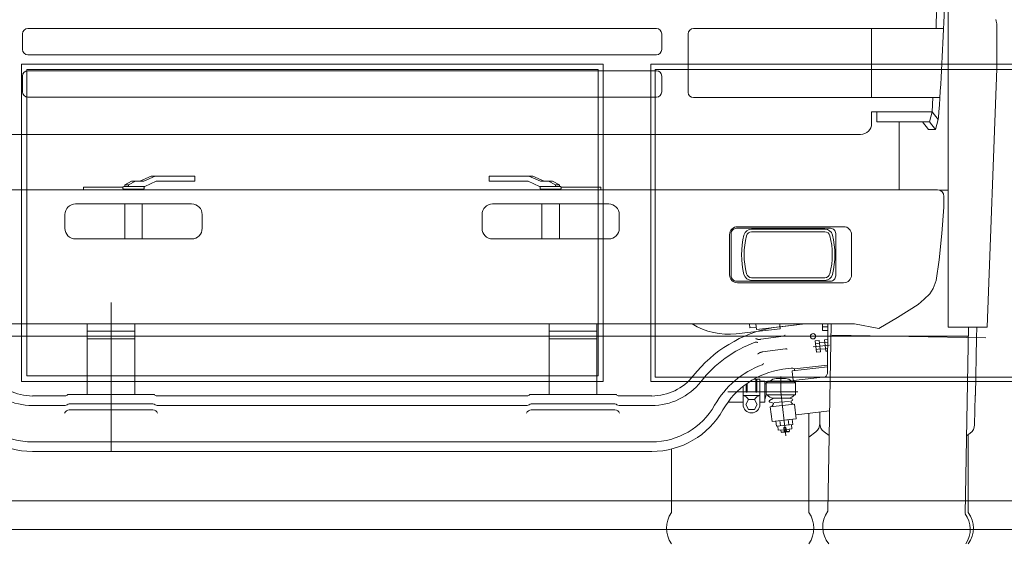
# Model space of a CAD drawing. Header units: metres. Extents: x -4 to 112, y -27 to 26.
# Tile 73 of 256: x 29.71 to 31.57, y -0.05 to 0.96. Entities that reach past the tile are written whole.
import ezdxf

# ---------------------------------------------------------------- set-up
doc = ezdxf.new("R2010")
doc.units = ezdxf.units.M
doc.header["$MEASUREMENT"] = 0
doc.layers.add('10 Wand außen', color=7, linetype='Continuous')
doc.layers.add('94 Genehmigungsplanung Bemaßung', color=7, linetype='Continuous')
doc.styles.add('ERSTELLTER_STIL_2', font='arial.ttf')
doc.dimstyles.new('ERSTELLTER_STIL__1', dxfattribs={"dimtxt": 0.25, "dimasz": 0.19, "dimexe": 0.18, "dimexo": 0.1, "dimgap": 0, "dimtad": 1, "dimtih": 1, "dimtoh": 1, "dimzin": 0, "dimdsep": 46, "dimtxsty": 'ERSTELLTER_STIL_2', "dimblk": 'ARROWHEAD_6', "dimblk1": 'ARROWHEAD_6', "dimblk2": 'ARROWHEAD_6', "dimcen": 0.09, "dimclrd": 7, "dimclre": 7, "dimclrt": 7, "dimazin": 0, "dimtfac": 1, "dimtdec": 4, "dimtmove": 0, "dimatfit": 3, "dimfxl": 1, "dimtolj": 1, "dimtzin": 0, "dimarcsym": 0})

# ---------------------------------------------------------------- blocks, each defined once
blk = doc.blocks.new('*D38', base_point=(27236.1321, 0))
at = {"layer": '94 Genehmigungsplanung Bemaßung', "color": 7, "linetype": 'Continuous', "lineweight": 13}
for p, q in [((17.3411, 9.2531), (17.3411, 9.6281)), ((58.1625, 9.2531), (58.1625, 9.6281)), ((17.4411, 9.5406), (17.2411, 9.3406)), ((58.0625, 9.3406), (58.2625, 9.5406)), ((17.1911, 9.4406), (17.3411, 9.4406)), ((17.3411, 9.4406), (58.1625, 9.4406)), ((58.1625, 9.4406), (58.3125, 9.4406))]:
    blk.add_line(p, q, dxfattribs=at)
at = {"layer": '94 Genehmigungsplanung Bemaßung', "color": 7, "lineweight": 13, "insert": (37.3228, 9.4906), "char_height": 0.25, "attachment_point": 7, "style": 'ERSTELLTER_STIL_2'}
blk.add_mtext('\\A1;{\\pql;\\fArial|b0|i0|c0|p0;\\W1.000000;40,82}', dxfattribs=at)
blk = doc.blocks.new('ARROWHEAD_6')
at = {"color": 0, "linetype": 'Continuous', "lineweight": 0}
for p, q in [((-0.5, -0.5), (0.5, 0.5)), ((0, 0), (-1, 0))]:
    blk.add_line(p, q, dxfattribs=at)

msp = doc.modelspace()

# ---------------------------------------------------------------- linework, layer by layer
at = {"color": 7, "linetype": 'Continuous', "lineweight": 13}
for p, q in [((31.4644, 0.9998), (31.4644, 0.3821)), ((31.5562, 0.9529), (31.5562, 0.8715)), ((29.7132, 0.9372), (29.7132, 0.9073)), ((30.9125, 0.9472), (29.7232, 0.9472)), ((30.9224, 0.9372), (30.9224, 0.9073)), ((30.9724, 0.9372), (30.9724, 0.8264)), ((31.4557, 0.9472), (30.9824, 0.9472)), ((31.3194, 0.8164), (31.3194, 0.9472)), ((30.9125, 0.8973), (29.7232, 0.8973)), ((31.4418, 0.8795), (30.9724, 0.8795)), ((29.7132, 0.8573), (29.7132, 0.8274)), ((30.9125, 0.8673), (29.7232, 0.8673)), ((30.9224, 0.8573), (30.9224, 0.8274)), ((31.5383, 0.3821), (31.5562, 0.8712)), ((30.9125, 0.8174), (29.7232, 0.8174)), ((30.9824, 0.8164), (31.4486, 0.8164)), ((31.4339, 0.7896), (31.3194, 0.7896)), ((31.3194, 0.7896), (31.3194, 0.7676)), ((31.3295, 0.7896), (31.3295, 0.7706)), ((31.4339, 0.7896), (31.4289, 0.7706)), ((31.4339, 0.7896), (31.4454, 0.7751)), ((31.4289, 0.7706), (31.3295, 0.7706)), ((31.3715, 0.6422), (31.3715, 0.7706)), ((31.4159, 0.7706), (31.4274, 0.7561)), ((31.4289, 0.7706), (31.4404, 0.7561)), ((31.4454, 0.7751), (31.4404, 0.7561)), ((29.3371, 0.7467), (30.3178, 0.7467)), ((30.3178, 0.7467), (31.2986, 0.7467)), ((31.4274, 0.7561), (31.4404, 0.7561)), ((29.9066, 0.6513), (29.9196, 0.6582)), ((29.9141, 0.6513), (29.9271, 0.6582)), ((29.9196, 0.6582), (29.9427, 0.6582)), ((29.9352, 0.6582), (29.9568, 0.6682)), ((29.9427, 0.6582), (29.9643, 0.6682)), ((29.9444, 0.6483), (29.966, 0.6582)), ((29.9568, 0.6682), (30.0395, 0.6682)), ((29.966, 0.6582), (30.0395, 0.6582)), ((30.0395, 0.6582), (30.0395, 0.6682)), ((30.6788, 0.6682), (30.5961, 0.6682)), ((30.5961, 0.6582), (30.5961, 0.6682)), ((30.6696, 0.6582), (30.5961, 0.6582)), ((30.6913, 0.6483), (30.6696, 0.6582)), ((30.6929, 0.6582), (30.6713, 0.6682)), ((30.7004, 0.6582), (30.6788, 0.6682)), ((30.7161, 0.6582), (30.6929, 0.6582)), ((30.7215, 0.6513), (30.7086, 0.6582)), ((30.729, 0.6513), (30.7161, 0.6582)), ((30.3178, 0.6422), (29.1917, 0.6422)), ((29.8284, 0.6422), (29.1917, 0.6422)), ((29.9034, 0.6472), (29.8284, 0.6472)), ((29.8284, 0.6422), (29.8284, 0.6472)), ((29.9033, 0.6448), (29.9033, 0.6468)), ((29.9048, 0.6483), (29.9444, 0.6483)), ((29.9048, 0.6433), (29.9418, 0.6433)), ((29.9066, 0.6513), (29.9141, 0.6513)), ((29.9066, 0.6483), (29.9066, 0.6513)), ((29.9068, 0.6423), (29.9068, 0.6422)), ((29.9141, 0.6483), (29.9141, 0.6513)), ((29.9398, 0.6423), (29.9398, 0.6422)), ((29.9433, 0.6448), (29.9433, 0.6468)), ((30.3178, 0.6422), (31.4439, 0.6422)), ((30.7308, 0.6483), (30.6913, 0.6483)), ((30.6923, 0.6448), (30.6923, 0.6468)), ((30.7308, 0.6433), (30.6938, 0.6433)), ((30.6958, 0.6423), (30.6958, 0.6422)), ((30.7215, 0.6483), (30.7215, 0.6513)), ((30.729, 0.6513), (30.7215, 0.6513)), ((30.7288, 0.6423), (30.7288, 0.6422)), ((30.729, 0.6483), (30.729, 0.6513)), ((30.7322, 0.6472), (30.8072, 0.6472)), ((30.7323, 0.6448), (30.7323, 0.6468)), ((30.8072, 0.6422), (30.8072, 0.6472)), ((30.8072, 0.6422), (31.4439, 0.6422)), ((31.4644, 0.6415), (31.4481, 0.6415)), ((30.0332, 0.6153), (29.8135, 0.6153)), ((29.9068, 0.6153), (29.9068, 0.5493)), ((29.9398, 0.6153), (29.9398, 0.5493)), ((30.6025, 0.6153), (30.8222, 0.6153)), ((30.6958, 0.6153), (30.6958, 0.5493)), ((30.7288, 0.6153), (30.7288, 0.5493)), ((31.4559, 0.6093), (31.4564, 0.6237)), ((31.4564, 0.6237), (31.4564, 0.6297)), ((31.4526, 0.5593), (31.4559, 0.6093)), ((29.7935, 0.5693), (29.7935, 0.5953)), ((30.0532, 0.5693), (30.0532, 0.5953)), ((30.5825, 0.5693), (30.5825, 0.5953)), ((30.8421, 0.5693), (30.8421, 0.5953)), ((31.0926, 0.5678), (31.2309, 0.5678)), ((31.0926, 0.5628), (31.2309, 0.5628)), ((31.1478, 0.5693), (31.1478, 0.5678)), ((31.1498, 0.5693), (31.1498, 0.5678)), ((31.1528, 0.5693), (31.1528, 0.5678)), ((31.1707, 0.5693), (31.1707, 0.5678)), ((31.1737, 0.5693), (31.1737, 0.5678)), ((31.1757, 0.5693), (31.1757, 0.5678)), ((31.4473, 0.5094), (31.4526, 0.5593)), ((30.0332, 0.5493), (29.8135, 0.5493)), ((30.6025, 0.5493), (30.8222, 0.5493)), ((31.4416, 0.4704), (31.4473, 0.5094)), ((31.2309, 0.4759), (31.0926, 0.4759)), ((31.2309, 0.4709), (31.0926, 0.4709)), ((31.4359, 0.4555), (31.4416, 0.4704)), ((31.4297, 0.4455), (31.4359, 0.4555)), ((29.8809, 0.1474), (29.8809, 0.429)), ((31.4073, 0.425), (31.4192, 0.435)), ((31.4192, 0.435), (31.4297, 0.4455)), ((31.3687, 0.4005), (31.4073, 0.425)), ((31.333, 0.3796), (31.3687, 0.4005)), ((30.3178, 0.3885), (29.3485, 0.3885)), ((29.8359, 0.2553), (29.8359, 0.3885)), ((29.8359, 0.3751), (29.9258, 0.3751)), ((29.9258, 0.2553), (29.9258, 0.3885)), ((30.3178, 0.3885), (31.2871, 0.3885)), ((30.7098, 0.2553), (30.7098, 0.3885)), ((30.7997, 0.3751), (30.7098, 0.3751)), ((30.7997, 0.2553), (30.7997, 0.3885)), ((31.1468, 0.3792), (31.0636, 0.3697)), ((31.0884, 0.3885), (31.0893, 0.3811)), ((31.1012, 0.3824), (31.0893, 0.3811)), ((31.1005, 0.3885), (31.1017, 0.3781)), ((31.1463, 0.3831), (31.1017, 0.3781)), ((31.1938, 0.3885), (31.1337, 0.3817)), ((31.1457, 0.3885), (31.1468, 0.3792)), ((31.1938, 0.3885), (31.1463, 0.3831)), ((31.2268, 0.3761), (31.2269, 0.3885)), ((31.2368, 0.3829), (31.2268, 0.383)), ((31.2367, 0.376), (31.2268, 0.3761)), ((31.2361, 0.2976), (31.2369, 0.3885)), ((31.2429, 0.3885), (31.2367, 0.0342)), ((31.333, 0.3796), (31.2871, 0.3885)), ((31.4644, 0.3821), (31.5383, 0.3821)), ((31.5025, 0.3821), (31.4963, 0.0297)), ((31.5181, 0.3625), (31.5185, 0.3821)), ((31.5023, 0.3651), (29.1333, 0.3651)), ((29.8359, 0.3601), (29.9258, 0.3601)), ((30.7997, 0.3601), (30.7098, 0.3601)), ((31.1531, 0.3655), (31.1097, 0.3594)), ((31.2125, 0.3565), (31.2205, 0.3574)), ((31.2125, 0.3565), (31.215, 0.3348)), ((31.2205, 0.3574), (31.2229, 0.3357)), ((31.2304, 0.3586), (31.2366, 0.3593)), ((31.2304, 0.3586), (31.2329, 0.3368)), ((31.5353, 0.3622), (31.2443, 0.3673)), ((31.5181, 0.3625), (31.5162, 0.2539)), ((31.1564, 0.3416), (31.113, 0.3355)), ((31.2092, 0.3451), (31.24, 0.3486)), ((31.2131, 0.3511), (31.2211, 0.352)), ((31.2144, 0.3402), (31.2223, 0.3411)), ((31.215, 0.3348), (31.2229, 0.3357)), ((31.231, 0.3536), (31.221, 0.3525)), ((31.2323, 0.3417), (31.2224, 0.3406)), ((31.231, 0.3531), (31.2366, 0.3538)), ((31.2322, 0.3422), (31.2365, 0.3427)), ((31.2329, 0.3368), (31.2364, 0.3372)), ((31.1675, 0.305), (31.1513, 0.3027)), ((31.169, 0.2988), (31.1709, 0.2824)), ((31.1699, 0.2999), (31.2361, 0.3074)), ((31.2362, 0.3104), (31.1735, 0.3033)), ((31.1735, 0.3033), (31.1738, 0.3003)), ((31.1003, 0.2842), (31.0968, 0.2842)), ((31.1003, 0.2842), (31.1003, 0.2602)), ((31.1023, 0.2842), (31.1023, 0.2602)), ((31.1083, 0.2842), (31.1023, 0.2842)), ((31.1083, 0.2842), (31.1083, 0.2363)), ((31.1172, 0.2802), (31.1083, 0.2802)), ((31.1172, 0.2802), (31.1172, 0.2403)), ((31.1202, 0.2772), (31.1232, 0.2802)), ((31.1723, 0.2802), (31.1232, 0.2802)), ((31.1567, 0.2852), (31.1388, 0.2852)), ((31.1478, 0.2602), (31.1478, 0.2889)), ((31.172, 0.2815), (31.1703, 0.2802)), ((31.172, 0.2815), (31.232, 0.2884)), ((31.1723, 0.2802), (31.1753, 0.2772)), ((31.0763, 0.2704), (31.0763, 0.2363)), ((31.0823, 0.2749), (31.0823, 0.2602)), ((31.0843, 0.2764), (31.0843, 0.2602)), ((31.1202, 0.2752), (31.1172, 0.2752)), ((31.1202, 0.2772), (31.1202, 0.2543)), ((31.1753, 0.2772), (31.1202, 0.2772)), ((31.1753, 0.2772), (31.1753, 0.2543)), ((29.7321, 0.2523), (29.7938, 0.2523)), ((29.799, 0.2553), (29.9628, 0.2553)), ((29.968, 0.2523), (30.3178, 0.2523)), ((30.6677, 0.2523), (30.3178, 0.2523)), ((30.8367, 0.2553), (30.6729, 0.2553)), ((30.9036, 0.2523), (30.8418, 0.2523)), ((31.1797, 0.2602), (31.0476, 0.2602)), ((31.0763, 0.2533), (31.1083, 0.2533)), ((31.1202, 0.2543), (31.1172, 0.2453)), ((31.1753, 0.2543), (31.1202, 0.2543)), ((31.1338, 0.2483), (31.1265, 0.244)), ((31.1617, 0.2483), (31.1338, 0.2483)), ((31.1573, 0.1766), (31.1478, 0.2602)), ((31.1617, 0.2483), (31.1687, 0.247)), ((31.1688, 0.2431), (31.1683, 0.243)), ((31.5143, 0.1978), (31.5152, 0.2529)), ((31.5152, 0.2529), (31.5162, 0.2539)), ((29.7321, 0.2343), (29.7938, 0.2343)), ((29.8017, 0.2373), (29.96, 0.2373)), ((29.8017, 0.226), (29.96, 0.226)), ((29.968, 0.2343), (30.3178, 0.2343)), ((30.6677, 0.2343), (30.3178, 0.2343)), ((30.8339, 0.2373), (30.6756, 0.2373)), ((30.8339, 0.226), (30.6756, 0.226)), ((30.9036, 0.2343), (30.8418, 0.2343)), ((31.0763, 0.2403), (31.0475, 0.2403)), ((31.1172, 0.2403), (31.1083, 0.2403)), ((31.1271, 0.2403), (31.1323, 0.2392)), ((31.1279, 0.2318), (31.1735, 0.237)), ((31.1311, 0.204), (31.1279, 0.2318)), ((31.1335, 0.2362), (31.1309, 0.2321)), ((31.1352, 0.24), (31.1643, 0.2419)), ((31.1675, 0.2396), (31.1706, 0.2366)), ((31.1767, 0.2092), (31.1735, 0.237)), ((31.177, 0.2168), (31.24, 0.2239)), ((31.1311, 0.204), (31.1767, 0.2092)), ((31.1693, 0.2083), (31.1384, 0.2048)), ((31.1473, 0.1958), (31.1461, 0.2057)), ((31.1627, 0.1975), (31.1616, 0.2075)), ((31.1705, 0.1984), (31.1693, 0.2083)), ((31.2007, 0.2195), (31.2007, 0.0319)), ((31.2217, 0.2218), (31.2217, 0.2003)), ((31.1395, 0.1949), (31.1384, 0.2048)), ((31.1705, 0.1984), (31.1395, 0.1949)), ((31.143, 0.1873), (31.1421, 0.1952)), ((31.1539, 0.1885), (31.143, 0.1873)), ((31.1484, 0.1839), (31.148, 0.1878)), ((31.1574, 0.1929), (31.1535, 0.1925)), ((31.1535, 0.1925), (31.1543, 0.1855)), ((31.1582, 0.186), (31.1574, 0.1929)), ((31.1688, 0.1902), (31.1579, 0.189)), ((31.1643, 0.1857), (31.1638, 0.1896)), ((31.1688, 0.1902), (31.1679, 0.1981)), ((31.1643, 0.1857), (31.1484, 0.1839)), ((31.1484, 0.1839), (31.1495, 0.183)), ((31.1634, 0.1846), (31.1495, 0.183)), ((31.1543, 0.1855), (31.1582, 0.186)), ((31.1634, 0.1846), (31.1643, 0.1857)), ((31.2007, 0.1746), (31.2137, 0.1843)), ((31.2392, 0.1772), (31.2297, 0.1843)), ((31.4989, 0.1768), (31.506, 0.1819)), ((31.5023, 0.1793), (31.5023, 0.0319)), ((29.7321, 0.1654), (30.3178, 0.1654)), ((30.9036, 0.1654), (30.3178, 0.1654)), ((30.941, 0.152), (30.941, 0.0319)), ((29.7321, 0.1474), (30.3178, 0.1474)), ((30.9036, 0.1474), (30.3178, 0.1474))]:
    msp.add_line(p, q, dxfattribs=at)
for points in [[(31.4154, 1.5801, -0.029085), (31.4426, 1.3289, -0.014079), (31.4466, 1.1441, -0.010326), (31.4413, 0.9472)], [(31.4578, 0.9978, -0.007076), (31.4469, 0.7896, -0.018251), (31.4454, 0.7751)]]:
    msp.add_lwpolyline(points, format="xyb", dxfattribs=at)
msp.add_lwpolyline([(31.435, 0.8164), (31.4339, 0.7896)], dxfattribs=at)
for points in [[(31.0659, 0.4664, -0.414214), (31.0509, 0.4814), (31.0509, 0.5573, -0.414214), (31.0659, 0.5723), (31.2666, 0.5723, -0.414214), (31.2816, 0.5573), (31.2816, 0.4814, -0.414214), (31.2666, 0.4664)], [(31.0639, 0.4694), (31.2416, 0.4694, 0.414214), (31.2516, 0.4794), (31.2516, 0.5593, 0.414214), (31.2416, 0.5693), (31.0639, 0.5693, 0.414214), (31.0539, 0.5593), (31.0539, 0.4794, 0.414214)]]:
    msp.add_lwpolyline(points, format="xyb", close=True, dxfattribs=at)
at = {"color": 7, "linetype": 'Continuous', "lineweight": 13, "flags": 128}
for points in [[(31.0995, 0.3539), (31.0995, 0.3539), (31.0996, 0.3539), (31.0996, 0.354), (31.0996, 0.354), (31.0997, 0.354), (31.0997, 0.354), (31.0997, 0.354), (31.0998, 0.354), (31.0998, 0.354), (31.0998, 0.354), (31.0999, 0.354), (31.0999, 0.354), (31.0999, 0.3541), (31.1, 0.3541), (31.1, 0.3541), (31.1, 0.3541), (31.1001, 0.3541), (31.1001, 0.3541), (31.1001, 0.3541), (31.1002, 0.3541), (31.1002, 0.3541), (31.1002, 0.3541), (31.1003, 0.3541), (31.1003, 0.3542), (31.1003, 0.3542), (31.1004, 0.3542), (31.1004, 0.3542), (31.1004, 0.3542), (31.1005, 0.3542), (31.1005, 0.3542), (31.1005, 0.3542), (31.1005, 0.3542), (31.1006, 0.3542), (31.1006, 0.3542), (31.1006, 0.3542), (31.1007, 0.3542), (31.1007, 0.3543), (31.1007, 0.3543), (31.1008, 0.3543), (31.1008, 0.3543), (31.1008, 0.3543), (31.1009, 0.3543), (31.1009, 0.3543), (31.1009, 0.3543), (31.101, 0.3543), (31.101, 0.3543), (31.101, 0.3543), (31.101, 0.3543), (31.1011, 0.3543), (31.1011, 0.3543), (31.1011, 0.3543), (31.1012, 0.3543), (31.1012, 0.3543), (31.1012, 0.3543), (31.1013, 0.3543), (31.1013, 0.3543), (31.1013, 0.3543), (31.1014, 0.3543), (31.1014, 0.3543), (31.1014, 0.3543), (31.1014, 0.3543), (31.1015, 0.3543), (31.1015, 0.3543), (31.1015, 0.3543), (31.1016, 0.3543), (31.1016, 0.3543), (31.1016, 0.3543), (31.1016, 0.3543), (31.1017, 0.3543), (31.1017, 0.3543), (31.1017, 0.3543), (31.1018, 0.3543), (31.1018, 0.3543), (31.1018, 0.3543), (31.1018, 0.3543), (31.1019, 0.3543), (31.1019, 0.3543), (31.1019, 0.3543), (31.102, 0.3543), (31.102, 0.3543), (31.102, 0.3543), (31.102, 0.3543), (31.1021, 0.3543), (31.1021, 0.3542), (31.1021, 0.3542), (31.1022, 0.3542), (31.1022, 0.3542), (31.1022, 0.3542), (31.1022, 0.3542), (31.1023, 0.3542), (31.1023, 0.3542), (31.1023, 0.3542), (31.1023, 0.3542), (31.1024, 0.3541), (31.1024, 0.3541), (31.1024, 0.3541), (31.1024, 0.3541), (31.1025, 0.3541), (31.1025, 0.3541), (31.1025, 0.3541), (31.1025, 0.354), (31.1026, 0.354), (31.1026, 0.354), (31.1026, 0.354), (31.1026, 0.354), (31.1027, 0.354), (31.1027, 0.3539), (31.1027, 0.3539), (31.1027, 0.3539), (31.1028, 0.3539), (31.1028, 0.3539), (31.1028, 0.3539), (31.1028, 0.3538), (31.1029, 0.3538), (31.1029, 0.3538), (31.1029, 0.3538), (31.1029, 0.3538), (31.103, 0.3537), (31.103, 0.3537), (31.103, 0.3537), (31.103, 0.3537), (31.1031, 0.3537), (31.1031, 0.3536), (31.1031, 0.3536), (31.1031, 0.3536), (31.1031, 0.3536), (31.1032, 0.3535), (31.1032, 0.3535), (31.1032, 0.3535), (31.1032, 0.3535), (31.1033, 0.3535), (31.1033, 0.3534), (31.1033, 0.3534), (31.1033, 0.3534), (31.1034, 0.3534), (31.1034, 0.3533), (31.1034, 0.3533), (31.1034, 0.3533), (31.1034, 0.3533), (31.1035, 0.3532), (31.1035, 0.3532), (31.1035, 0.3532), (31.1035, 0.3532), (31.1036, 0.3531), (31.1036, 0.3531), (31.1036, 0.3531), (31.1036, 0.3531), (31.1036, 0.353), (31.1037, 0.353), (31.1037, 0.353), (31.1037, 0.353), (31.1037, 0.3529), (31.1038, 0.3529), (31.1038, 0.3529), (31.1038, 0.3529), (31.1038, 0.3528), (31.1038, 0.3528), (31.1039, 0.3528), (31.1039, 0.3528), (31.1039, 0.3527)], [(31.1097, 0.3594), (31.1096, 0.3594), (31.1096, 0.3594), (31.1095, 0.3594), (31.1094, 0.3594), (31.1094, 0.3593), (31.1093, 0.3593), (31.1093, 0.3593), (31.1092, 0.3593), (31.1091, 0.3593), (31.1091, 0.3593), (31.109, 0.3593), (31.1089, 0.3593), (31.1089, 0.3593), (31.1088, 0.3593), (31.1088, 0.3593), (31.1087, 0.3593), (31.1086, 0.3593), (31.1086, 0.3593), (31.1085, 0.3593), (31.1085, 0.3593), (31.1084, 0.3593), (31.1083, 0.3593), (31.1083, 0.3593), (31.1082, 0.3593), (31.1081, 0.3593), (31.1081, 0.3593), (31.108, 0.3593), (31.108, 0.3593), (31.1079, 0.3593), (31.1078, 0.3592), (31.1078, 0.3592), (31.1077, 0.3592), (31.1077, 0.3592), (31.1076, 0.3592), (31.1075, 0.3592), (31.1075, 0.3592), (31.1074, 0.3592), (31.1073, 0.3592), (31.1073, 0.3592), (31.1072, 0.3592), (31.1072, 0.3592), (31.1071, 0.3592), (31.107, 0.3592), (31.107, 0.3592), (31.1069, 0.3592), (31.1069, 0.3592), (31.1068, 0.3592), (31.1067, 0.3592), (31.1067, 0.3592), (31.1066, 0.3592), (31.1065, 0.3592), (31.1065, 0.3592), (31.1064, 0.3592), (31.1064, 0.3592), (31.1063, 0.3592), (31.1062, 0.3592), (31.1062, 0.3592), (31.1061, 0.3592), (31.1061, 0.3592), (31.106, 0.3592), (31.1059, 0.3592), (31.1059, 0.3592), (31.1058, 0.3592), (31.1058, 0.3592), (31.1057, 0.3592), (31.1056, 0.3592), (31.1056, 0.3592), (31.1055, 0.3592), (31.1055, 0.3593), (31.1054, 0.3593), (31.1053, 0.3593), (31.1053, 0.3593), (31.1052, 0.3593), (31.1052, 0.3593), (31.1051, 0.3593), (31.105, 0.3593), (31.105, 0.3593), (31.1049, 0.3593), (31.1049, 0.3593), (31.1048, 0.3593), (31.1047, 0.3593), (31.1047, 0.3593), (31.1046, 0.3593), (31.1046, 0.3593), (31.1045, 0.3593), (31.1044, 0.3594), (31.1044, 0.3594), (31.1043, 0.3594), (31.1043, 0.3594), (31.1042, 0.3594), (31.1041, 0.3594), (31.1041, 0.3594), (31.104, 0.3594), (31.104, 0.3594), (31.1039, 0.3594), (31.1038, 0.3595), (31.1038, 0.3595), (31.1037, 0.3595), (31.1037, 0.3595), (31.1036, 0.3595), (31.1035, 0.3595), (31.1035, 0.3595), (31.1034, 0.3595), (31.1034, 0.3596), (31.1033, 0.3596), (31.1033, 0.3596), (31.1032, 0.3596), (31.1031, 0.3596), (31.1031, 0.3596), (31.103, 0.3597), (31.103, 0.3597), (31.1029, 0.3597), (31.1029, 0.3597), (31.1028, 0.3597), (31.1027, 0.3597), (31.1027, 0.3598), (31.1026, 0.3598), (31.1026, 0.3598), (31.1025, 0.3598), (31.1025, 0.3598), (31.1024, 0.3599), (31.1023, 0.3599), (31.1023, 0.3599), (31.1022, 0.3599), (31.1022, 0.3599), (31.1021, 0.36), (31.1021, 0.36), (31.102, 0.36), (31.1019, 0.36), (31.1019, 0.36), (31.1018, 0.3601), (31.1018, 0.3601), (31.1017, 0.3601), (31.1017, 0.3601), (31.1016, 0.3602), (31.1015, 0.3602), (31.1015, 0.3602), (31.1014, 0.3602), (31.1014, 0.3603), (31.1013, 0.3603), (31.1013, 0.3603), (31.1012, 0.3603), (31.1011, 0.3603), (31.1011, 0.3604), (31.101, 0.3604), (31.101, 0.3604), (31.1009, 0.3604), (31.1009, 0.3605), (31.1008, 0.3605), (31.1007, 0.3605), (31.1007, 0.3605), (31.1006, 0.3606), (31.1006, 0.3606), (31.1005, 0.3606), (31.1005, 0.3606), (31.1004, 0.3607), (31.1004, 0.3607), (31.1003, 0.3607), (31.1002, 0.3607), (31.1002, 0.3608)], [(31.1531, 0.3655), (31.1531, 0.3655), (31.1531, 0.3655), (31.1531, 0.3655), (31.1531, 0.3655), (31.1532, 0.3655), (31.1532, 0.3655), (31.1532, 0.3655), (31.1532, 0.3655), (31.1532, 0.3655), (31.1533, 0.3655), (31.1533, 0.3655), (31.1533, 0.3655), (31.1533, 0.3655), (31.1533, 0.3655), (31.1534, 0.3656), (31.1534, 0.3656), (31.1534, 0.3656), (31.1534, 0.3656), (31.1534, 0.3656), (31.1535, 0.3656), (31.1535, 0.3656), (31.1535, 0.3656), (31.1535, 0.3656), (31.1535, 0.3656), (31.1536, 0.3656), (31.1536, 0.3656), (31.1536, 0.3656), (31.1536, 0.3656), (31.1536, 0.3656), (31.1537, 0.3656), (31.1537, 0.3657), (31.1537, 0.3657), (31.1537, 0.3657), (31.1537, 0.3657), (31.1538, 0.3657), (31.1538, 0.3657), (31.1538, 0.3657), (31.1538, 0.3657), (31.1538, 0.3657), (31.1539, 0.3657), (31.1539, 0.3657), (31.1539, 0.3657), (31.1539, 0.3657), (31.1539, 0.3657), (31.154, 0.3658), (31.154, 0.3658), (31.154, 0.3658), (31.154, 0.3658), (31.154, 0.3658), (31.154, 0.3658), (31.1541, 0.3658), (31.1541, 0.3658), (31.1541, 0.3658), (31.1541, 0.3658), (31.1541, 0.3658), (31.1542, 0.3658), (31.1542, 0.3659), (31.1542, 0.3659), (31.1542, 0.3659), (31.1542, 0.3659), (31.1543, 0.3659), (31.1543, 0.3659), (31.1543, 0.3659), (31.1543, 0.3659), (31.1543, 0.3659), (31.1543, 0.3659), (31.1544, 0.3659), (31.1544, 0.3659), (31.1544, 0.366), (31.1544, 0.366), (31.1544, 0.366), (31.1545, 0.366), (31.1545, 0.366), (31.1545, 0.366), (31.1545, 0.366), (31.1545, 0.366), (31.1545, 0.366), (31.1546, 0.366), (31.1546, 0.3661), (31.1546, 0.3661), (31.1546, 0.3661), (31.1546, 0.3661), (31.1546, 0.3661), (31.1547, 0.3661), (31.1547, 0.3661), (31.1547, 0.3661), (31.1547, 0.3661), (31.1547, 0.3662), (31.1547, 0.3662), (31.1548, 0.3662), (31.1548, 0.3662), (31.1548, 0.3662), (31.1548, 0.3662), (31.1548, 0.3662), (31.1548, 0.3662), (31.1549, 0.3663), (31.1549, 0.3663), (31.1549, 0.3663), (31.1549, 0.3663), (31.1549, 0.3663), (31.1549, 0.3663), (31.1549, 0.3663), (31.155, 0.3663), (31.155, 0.3664), (31.155, 0.3664), (31.155, 0.3664), (31.155, 0.3664), (31.155, 0.3664), (31.1551, 0.3664), (31.1551, 0.3664), (31.1551, 0.3665), (31.1551, 0.3665), (31.1551, 0.3665), (31.1551, 0.3665), (31.1551, 0.3665), (31.1552, 0.3665), (31.1552, 0.3665), (31.1552, 0.3666), (31.1552, 0.3666), (31.1552, 0.3666), (31.1552, 0.3666), (31.1552, 0.3666), (31.1553, 0.3666), (31.1553, 0.3667), (31.1553, 0.3667), (31.1553, 0.3667), (31.1553, 0.3667), (31.1553, 0.3667), (31.1553, 0.3667), (31.1554, 0.3667), (31.1554, 0.3668), (31.1554, 0.3668), (31.1554, 0.3668), (31.1554, 0.3668), (31.1554, 0.3668), (31.1554, 0.3668), (31.1554, 0.3669), (31.1555, 0.3669), (31.1555, 0.3669), (31.1555, 0.3669), (31.1555, 0.3669), (31.1555, 0.3669), (31.1555, 0.367), (31.1555, 0.367), (31.1556, 0.367), (31.1556, 0.367), (31.1556, 0.367), (31.1556, 0.367), (31.1556, 0.367), (31.1556, 0.3671), (31.1556, 0.3671), (31.1557, 0.3671), (31.1557, 0.3671), (31.1557, 0.3671), (31.1557, 0.3671), (31.1557, 0.3672), (31.1557, 0.3672), (31.1557, 0.3672), (31.1557, 0.3672), (31.1558, 0.3672)], [(31.113, 0.3355), (31.113, 0.3355), (31.1129, 0.3355), (31.1129, 0.3355), (31.1128, 0.3355), (31.1127, 0.3355), (31.1127, 0.3354), (31.1126, 0.3354), (31.1126, 0.3354), (31.1125, 0.3354), (31.1124, 0.3354), (31.1124, 0.3354), (31.1123, 0.3354), (31.1123, 0.3354), (31.1122, 0.3353), (31.1121, 0.3353), (31.1121, 0.3353), (31.112, 0.3353), (31.1119, 0.3353), (31.1119, 0.3353), (31.1118, 0.3353), (31.1118, 0.3353), (31.1117, 0.3352), (31.1116, 0.3352), (31.1116, 0.3352), (31.1115, 0.3352), (31.1115, 0.3352), (31.1114, 0.3352), (31.1113, 0.3352), (31.1113, 0.3351), (31.1112, 0.3351), (31.1112, 0.3351), (31.1111, 0.3351), (31.111, 0.3351), (31.111, 0.3351), (31.1109, 0.3351), (31.1109, 0.335), (31.1108, 0.335), (31.1107, 0.335), (31.1107, 0.335), (31.1106, 0.335), (31.1106, 0.335), (31.1105, 0.3349), (31.1104, 0.3349), (31.1104, 0.3349), (31.1103, 0.3349), (31.1103, 0.3349), (31.1102, 0.3349), (31.1102, 0.3349), (31.1101, 0.3348), (31.11, 0.3348), (31.11, 0.3348), (31.1099, 0.3348), (31.1099, 0.3348), (31.1098, 0.3348), (31.1097, 0.3347), (31.1097, 0.3347), (31.1096, 0.3347), (31.1096, 0.3347), (31.1095, 0.3347), (31.1095, 0.3346), (31.1094, 0.3346), (31.1093, 0.3346), (31.1093, 0.3346), (31.1092, 0.3346), (31.1092, 0.3345), (31.1091, 0.3345), (31.109, 0.3345), (31.109, 0.3345), (31.1089, 0.3345), (31.1089, 0.3344), (31.1088, 0.3344), (31.1088, 0.3344), (31.1087, 0.3344), (31.1087, 0.3344), (31.1086, 0.3343), (31.1085, 0.3343), (31.1085, 0.3343), (31.1084, 0.3343), (31.1084, 0.3343), (31.1083, 0.3342), (31.1083, 0.3342), (31.1082, 0.3342), (31.1082, 0.3342), (31.1081, 0.3341), (31.108, 0.3341), (31.108, 0.3341), (31.1079, 0.3341), (31.1079, 0.334), (31.1078, 0.334), (31.1078, 0.334), (31.1077, 0.334), (31.1077, 0.3339), (31.1076, 0.3339), (31.1076, 0.3339), (31.1075, 0.3339), (31.1074, 0.3338), (31.1074, 0.3338), (31.1073, 0.3338), (31.1073, 0.3337), (31.1072, 0.3337), (31.1072, 0.3337), (31.1071, 0.3337), (31.1071, 0.3336), (31.107, 0.3336), (31.107, 0.3336), (31.1069, 0.3335), (31.1069, 0.3335), (31.1068, 0.3335), (31.1068, 0.3334), (31.1067, 0.3334), (31.1067, 0.3334), (31.1066, 0.3333), (31.1066, 0.3333), (31.1065, 0.3333), (31.1065, 0.3332), (31.1064, 0.3332), (31.1064, 0.3332), (31.1063, 0.3331), (31.1063, 0.3331), (31.1062, 0.3331), (31.1062, 0.333), (31.1061, 0.333), (31.1061, 0.333), (31.106, 0.3329), (31.106, 0.3329), (31.1059, 0.3329), (31.1059, 0.3328), (31.1058, 0.3328), (31.1058, 0.3328), (31.1057, 0.3327), (31.1057, 0.3327), (31.1056, 0.3326), (31.1056, 0.3326), (31.1055, 0.3326), (31.1055, 0.3325), (31.1054, 0.3325), (31.1054, 0.3325), (31.1053, 0.3324), (31.1053, 0.3324), (31.1052, 0.3323), (31.1052, 0.3323), (31.1051, 0.3323), (31.1051, 0.3322), (31.105, 0.3322), (31.105, 0.3322), (31.105, 0.3321), (31.1049, 0.3321), (31.1049, 0.332), (31.1048, 0.332), (31.1048, 0.332), (31.1047, 0.3319), (31.1047, 0.3319), (31.1046, 0.3318), (31.1046, 0.3318), (31.1045, 0.3318), (31.1045, 0.3317), (31.1044, 0.3317), (31.1044, 0.3316), (31.1043, 0.3316), (31.1043, 0.3316)], [(31.1564, 0.3416), (31.1564, 0.3416), (31.1564, 0.3416), (31.1565, 0.3416), (31.1565, 0.3416), (31.1565, 0.3416), (31.1565, 0.3416), (31.1566, 0.3416), (31.1566, 0.3416), (31.1566, 0.3416), (31.1566, 0.3416), (31.1566, 0.3416), (31.1567, 0.3416), (31.1567, 0.3416), (31.1567, 0.3416), (31.1567, 0.3416), (31.1567, 0.3416), (31.1568, 0.3416), (31.1568, 0.3416), (31.1568, 0.3416), (31.1568, 0.3416), (31.1568, 0.3416), (31.1569, 0.3416), (31.1569, 0.3416), (31.1569, 0.3416), (31.1569, 0.3416), (31.157, 0.3416), (31.157, 0.3416), (31.157, 0.3416), (31.157, 0.3416), (31.157, 0.3416), (31.1571, 0.3416), (31.1571, 0.3416), (31.1571, 0.3416), (31.1571, 0.3416), (31.1571, 0.3416), (31.1572, 0.3416), (31.1572, 0.3416), (31.1572, 0.3416), (31.1572, 0.3416), (31.1572, 0.3416), (31.1573, 0.3416), (31.1573, 0.3416), (31.1573, 0.3416), (31.1573, 0.3416), (31.1573, 0.3416), (31.1574, 0.3416), (31.1574, 0.3416), (31.1574, 0.3416), (31.1574, 0.3416), (31.1575, 0.3416), (31.1575, 0.3416), (31.1575, 0.3416), (31.1575, 0.3416), (31.1575, 0.3416), (31.1576, 0.3416), (31.1576, 0.3416), (31.1576, 0.3416), (31.1576, 0.3416), (31.1576, 0.3415), (31.1577, 0.3415), (31.1577, 0.3415), (31.1577, 0.3415), (31.1577, 0.3415), (31.1577, 0.3415), (31.1578, 0.3415), (31.1578, 0.3415), (31.1578, 0.3415), (31.1578, 0.3415), (31.1578, 0.3415), (31.1579, 0.3415), (31.1579, 0.3415), (31.1579, 0.3415), (31.1579, 0.3415), (31.1579, 0.3415), (31.158, 0.3415), (31.158, 0.3415), (31.158, 0.3415), (31.158, 0.3415), (31.158, 0.3415), (31.1581, 0.3415), (31.1581, 0.3415), (31.1581, 0.3414), (31.1581, 0.3414), (31.1581, 0.3414), (31.1581, 0.3414), (31.1582, 0.3414), (31.1582, 0.3414), (31.1582, 0.3414), (31.1582, 0.3414), (31.1582, 0.3414), (31.1583, 0.3414), (31.1583, 0.3414), (31.1583, 0.3414), (31.1583, 0.3414), (31.1583, 0.3414), (31.1584, 0.3414), (31.1584, 0.3413), (31.1584, 0.3413), (31.1584, 0.3413), (31.1584, 0.3413), (31.1584, 0.3413), (31.1585, 0.3413), (31.1585, 0.3413), (31.1585, 0.3413), (31.1585, 0.3413), (31.1585, 0.3413), (31.1586, 0.3413), (31.1586, 0.3412), (31.1586, 0.3412), (31.1586, 0.3412), (31.1586, 0.3412), (31.1586, 0.3412), (31.1587, 0.3412), (31.1587, 0.3412), (31.1587, 0.3412), (31.1587, 0.3412), (31.1587, 0.3412), (31.1588, 0.3411), (31.1588, 0.3411), (31.1588, 0.3411), (31.1588, 0.3411), (31.1588, 0.3411), (31.1588, 0.3411), (31.1589, 0.3411), (31.1589, 0.3411), (31.1589, 0.3411), (31.1589, 0.3411), (31.1589, 0.341), (31.159, 0.341), (31.159, 0.341), (31.159, 0.341), (31.159, 0.341), (31.159, 0.341), (31.159, 0.341), (31.1591, 0.341), (31.1591, 0.341), (31.1591, 0.3409), (31.1591, 0.3409), (31.1591, 0.3409), (31.1591, 0.3409), (31.1592, 0.3409), (31.1592, 0.3409), (31.1592, 0.3409), (31.1592, 0.3409), (31.1592, 0.3408), (31.1592, 0.3408), (31.1593, 0.3408), (31.1593, 0.3408), (31.1593, 0.3408), (31.1593, 0.3408), (31.1593, 0.3408), (31.1594, 0.3408), (31.1594, 0.3407), (31.1594, 0.3407), (31.1594, 0.3407), (31.1594, 0.3407), (31.1594, 0.3407), (31.1595, 0.3407), (31.1595, 0.3407), (31.1595, 0.3407)], [(31.1124, 0.3112), (31.1124, 0.3113), (31.1124, 0.3113), (31.1124, 0.3113), (31.1125, 0.3113), (31.1125, 0.3113), (31.1125, 0.3113), (31.1125, 0.3113), (31.1126, 0.3113), (31.1126, 0.3113), (31.1126, 0.3114), (31.1126, 0.3114), (31.1126, 0.3114), (31.1127, 0.3114), (31.1127, 0.3114), (31.1127, 0.3114), (31.1127, 0.3114), (31.1128, 0.3114), (31.1128, 0.3114), (31.1128, 0.3114), (31.1128, 0.3115), (31.1129, 0.3115), (31.1129, 0.3115), (31.1129, 0.3115), (31.1129, 0.3115), (31.1129, 0.3115), (31.113, 0.3115), (31.113, 0.3115), (31.113, 0.3115), (31.113, 0.3116), (31.113, 0.3116), (31.1131, 0.3116), (31.1131, 0.3116), (31.1131, 0.3116), (31.1131, 0.3116), (31.1132, 0.3116), (31.1132, 0.3116), (31.1132, 0.3116), (31.1132, 0.3117), (31.1132, 0.3117), (31.1133, 0.3117), (31.1133, 0.3117), (31.1133, 0.3117), (31.1133, 0.3117), (31.1133, 0.3117), (31.1134, 0.3117), (31.1134, 0.3118), (31.1134, 0.3118), (31.1134, 0.3118), (31.1134, 0.3118), (31.1135, 0.3118), (31.1135, 0.3118), (31.1135, 0.3118), (31.1135, 0.3118), (31.1135, 0.3119), (31.1136, 0.3119), (31.1136, 0.3119), (31.1136, 0.3119), (31.1136, 0.3119), (31.1136, 0.3119), (31.1137, 0.3119), (31.1137, 0.312), (31.1137, 0.312), (31.1137, 0.312), (31.1137, 0.312), (31.1138, 0.312), (31.1138, 0.312), (31.1138, 0.312), (31.1138, 0.3121), (31.1138, 0.3121), (31.1138, 0.3121), (31.1139, 0.3121), (31.1139, 0.3121), (31.1139, 0.3121), (31.1139, 0.3121), (31.1139, 0.3122), (31.1139, 0.3122), (31.114, 0.3122), (31.114, 0.3122), (31.114, 0.3122), (31.114, 0.3122), (31.114, 0.3123), (31.114, 0.3123), (31.1141, 0.3123), (31.1141, 0.3123), (31.1141, 0.3123), (31.1141, 0.3123), (31.1141, 0.3124), (31.1141, 0.3124), (31.1142, 0.3124), (31.1142, 0.3124), (31.1142, 0.3124), (31.1142, 0.3125), (31.1142, 0.3125), (31.1142, 0.3125), (31.1142, 0.3125), (31.1143, 0.3125), (31.1143, 0.3125), (31.1143, 0.3126), (31.1143, 0.3126), (31.1143, 0.3126), (31.1143, 0.3126), (31.1143, 0.3126), (31.1143, 0.3127), (31.1144, 0.3127), (31.1144, 0.3127), (31.1144, 0.3127), (31.1144, 0.3127), (31.1144, 0.3128), (31.1144, 0.3128), (31.1144, 0.3128), (31.1144, 0.3128), (31.1145, 0.3128), (31.1145, 0.3129), (31.1145, 0.3129), (31.1145, 0.3129), (31.1145, 0.3129), (31.1145, 0.3129), (31.1145, 0.313), (31.1145, 0.313), (31.1145, 0.313), (31.1146, 0.313), (31.1146, 0.3131), (31.1146, 0.3131), (31.1146, 0.3131), (31.1146, 0.3131), (31.1146, 0.3131), (31.1146, 0.3132), (31.1146, 0.3132), (31.1146, 0.3132), (31.1146, 0.3132), (31.1147, 0.3133), (31.1147, 0.3133), (31.1147, 0.3133), (31.1147, 0.3133), (31.1147, 0.3133), (31.1147, 0.3134), (31.1147, 0.3134), (31.1147, 0.3134), (31.1147, 0.3134), (31.1147, 0.3135), (31.1148, 0.3135), (31.1148, 0.3135), (31.1148, 0.3135), (31.1148, 0.3135), (31.1148, 0.3136), (31.1148, 0.3136), (31.1148, 0.3136), (31.1148, 0.3136), (31.1148, 0.3137), (31.1148, 0.3137), (31.1149, 0.3137), (31.1149, 0.3137), (31.1149, 0.3137), (31.1149, 0.3138), (31.1149, 0.3138), (31.1149, 0.3138), (31.1149, 0.3138), (31.1149, 0.3139), (31.1149, 0.3139), (31.1149, 0.3139)]]:
    msp.add_lwpolyline(points, dxfattribs=at)
at = {"color": 7, "linetype": 'Continuous', "lineweight": 13}
msp.add_lwpolyline([(31.0978, 0.2458), (31.1032, 0.2363), (31.0978, 0.2268), (31.0868, 0.2268), (31.0813, 0.2363), (31.0868, 0.2458)], close=True, dxfattribs=at)
msp.add_circle((31.2087, 0.3651), 0.00499, dxfattribs=at)
for centre, radius, start, end in [((31.5263, 0.9529), 0.03, 0, 21.3848), ((29.7232, 0.9372), 0.00999, 90, 180), ((30.9125, 0.9372), 0.00999, 0, 90), ((30.9824, 0.9372), 0.00999, 90, 180), ((29.7232, 0.9073), 0.00999, 180, 270), ((30.9125, 0.9073), 0.00999, 270, 0), ((29.7232, 0.8573), 0.00999, 90, 180), ((30.9125, 0.8573), 0.00999, 0, 90), ((29.7232, 0.8274), 0.00999, 180, 270), ((30.9125, 0.8274), 0.00999, 270, 0), ((30.9824, 0.8264), 0.00999, 180, 270), ((31.2986, 0.7676), 0.0209, 270, 0), ((29.9048, 0.6468), 0.0015, 90, 180), ((29.9048, 0.6448), 0.0015, 180, 270), ((29.9058, 0.6423), 0.000999, 0, 90), ((29.9408, 0.6423), 0.000999, 90, 180), ((29.9418, 0.6468), 0.0015, 0, 90), ((29.9418, 0.6448), 0.0015, 270, 0), ((30.6938, 0.6468), 0.0015, 90, 180), ((30.6938, 0.6448), 0.0015, 180, 270), ((30.6948, 0.6423), 0.000999, 0, 90), ((30.7298, 0.6423), 0.000999, 90, 180), ((30.7308, 0.6468), 0.0015, 0, 90), ((30.7308, 0.6448), 0.0015, 270, 0), ((31.4439, 0.6297), 0.0125, 0, 90), ((29.8135, 0.5953), 0.02, 90, 180), ((30.0332, 0.5953), 0.02, 0, 90), ((30.6025, 0.5953), 0.02, 90, 180), ((30.8222, 0.5953), 0.02, 0, 90), ((29.8135, 0.5693), 0.02, 180, 270), ((30.0332, 0.5693), 0.02, 270, 0), ((30.6025, 0.5693), 0.02, 180, 270), ((30.8222, 0.5693), 0.02, 270, 0), ((31.0926, 0.5528), 0.015, 90, 165.632), ((31.0926, 0.5528), 0.00999, 90, 165.632), ((31.2309, 0.5528), 0.015, 14.368, 90), ((31.2309, 0.5528), 0.00999, 14.368, 90), ((31.2232, 0.5194), 0.1498, 165.632, 194.368), ((31.2232, 0.5194), 0.1448, 165.632, 194.368), ((31.1003, 0.5194), 0.1448, 345.632, 14.368), ((31.1003, 0.5194), 0.1498, 345.632, 14.368), ((31.0926, 0.4859), 0.015, 194.368, 270), ((31.0926, 0.4859), 0.00999, 194.368, 270), ((31.2309, 0.4859), 0.00999, 270, 345.632), ((31.2309, 0.4859), 0.015, 270, 345.632), ((31.0489, 0.4987), 0.1298, 238.0295, 276.5), ((31.1783, 0.136), 0.2497, 100.3034, 141.8165), ((31.1783, 0.136), 0.2317, 109.8887, 141.8165), ((31.1728, 0.1494), 0.1728, 110.4837, 150.4261), ((31.1728, 0.1494), 0.1548, 98, 150.4261), ((31.1686, 0.297), 0.00799, 51.6365, 98), ((31.17, 0.2989), 0.000999, 96.5, 186.5), ((29.7321, 0.3521), 0.0999, 218.1835, 270), ((30.9036, 0.3521), 0.0999, 270, 321.8165), ((31.1013, 0.2842), 0.000999, 180, 0), ((31.1388, 0.2702), 0.015, 90, 138.1897), ((31.1567, 0.2702), 0.015, 41.8103, 90), ((31.1719, 0.2825), 0.000999, 186.5, 276.5), ((31.2232, 0.2977), 0.0129, 310.1645, 359.4252), ((29.7321, 0.3521), 0.1179, 218.1835, 270), ((30.9036, 0.3521), 0.1179, 270, 321.8165), ((29.7938, 0.2583), 0.00599, 270, 330), ((29.968, 0.2583), 0.00599, 210, 270), ((30.6677, 0.2583), 0.00599, 270, 330), ((30.8418, 0.2583), 0.00599, 210, 270), ((31.071, 0.2347), 0.0193, 35.0023, 74.0006), ((31.0833, 0.2602), 0.000999, 180, 0), ((31.1136, 0.2347), 0.0193, 105.9994, 144.9977), ((31.1013, 0.2602), 0.000999, 180, 0), ((31.1338, 0.2632), 0.015, 216.8699, 270), ((31.1275, 0.2423), 0.002, 120.5047, 258.1424), ((31.1617, 0.2632), 0.015, 270, 323.1301), ((31.1688, 0.241), 0.002, 105.5924, 226.3056), ((31.1683, 0.245), 0.002, 285.5924, 79.6677), ((29.7321, 0.3022), 0.1548, 209.5739, 270), ((29.7321, 0.3022), 0.1368, 209.5739, 270), ((29.8026, 0.2149), 0.0111, 94.8011, 152.6617), ((29.7938, 0.2403), 0.00599, 270, 311.4096), ((29.8017, 0.2313), 0.00599, 90, 131.4096), ((29.96, 0.2313), 0.00599, 48.5904, 90), ((29.9591, 0.2149), 0.0111, 27.3383, 85.1989), ((29.968, 0.2403), 0.00599, 228.5904, 270), ((30.6765, 0.2149), 0.0111, 94.8011, 152.6617), ((30.6677, 0.2403), 0.00599, 270, 311.4096), ((30.6756, 0.2313), 0.00599, 90, 131.4096), ((30.8339, 0.2313), 0.00599, 48.5904, 90), ((30.833, 0.2149), 0.0111, 27.3383, 85.1989), ((30.8418, 0.2403), 0.00599, 228.5904, 270), ((30.9036, 0.3022), 0.1368, 270, 330.4261), ((30.9036, 0.3022), 0.1548, 270, 330.4261), ((31.0923, 0.2363), 0.016, 180, 0), ((31.1319, 0.2373), 0.002, 326.6944, 78.1424), ((31.2017, 0.2003), 0.02, 306.8351, 0), ((31.2416, 0.2003), 0.02, 180, 233.1649), ((31.4943, 0.1981), 0.02, 305.8351, 359), ((30.9812, 0.0023), 0.0499, 143.559, 216.441), ((31.1605, 0.0023), 0.0499, 323.559, 36.441), ((31.2769, 0.0045), 0.0499, 143.559, 219.7315), ((31.4562, 0), 0.0499, 326.7401, 36.441), ((31.4621, 0.0023), 0.0499, 323.559, 36.441)]:
    msp.add_arc(centre, radius, start, end, dxfattribs=at)
at = {"layer": '10 Wand außen', "color": 7, "linetype": 'Continuous', "lineweight": 13}
for p, q in [((29.7116, 0.8795), (29.7116, 0.2795)), ((30.8116, 0.8795), (29.7116, 0.8795)), ((30.8116, 0.8795), (30.8116, 0.2795)), ((30.9016, 0.2795), (30.9016, 0.8795)), ((30.9016, 0.8795), (32.0016, 0.8795)), ((29.7218, 0.8696), (30.8023, 0.8696)), ((29.7218, 0.2901), (29.7218, 0.8696)), ((30.8023, 0.8696), (30.8023, 0.2901)), ((30.9099, 0.2876), (30.9099, 0.8696)), ((30.9099, 0.8696), (31.9939, 0.8696)), ((29.7116, 0.2795), (30.8116, 0.2795)), ((29.7218, 0.2901), (30.8023, 0.2901)), ((30.9016, 0.2795), (32.0016, 0.2795)), ((31.9939, 0.2876), (30.9099, 0.2876)), ((28.4216, 0.0542), (32.0993, 0.0542)), ((32.1511, 0), (28.3511, 0))]:
    msp.add_line(p, q, dxfattribs=at)

# ---------------------------------------------------------------- dimensions: what is measured, and where the dimension line sits
at = {"layer": '94 Genehmigungsplanung Bemaßung', "color": 7, "linetype": 'Continuous', "lineweight": 13}
dim = msp.add_linear_dim(base=(58.1625, 9.4406), p1=(17.3411, 1.2), p2=(58.1625, -0.1), dimstyle='ERSTELLTER_STIL__1', dxfattribs=at)
dim.commit()
dim.dimension.update_dxf_attribs({"geometry": '*D38', "text_midpoint": (37.7416, 9.6156), "dimtype": 160})

doc.saveas('drawing.dxf')
